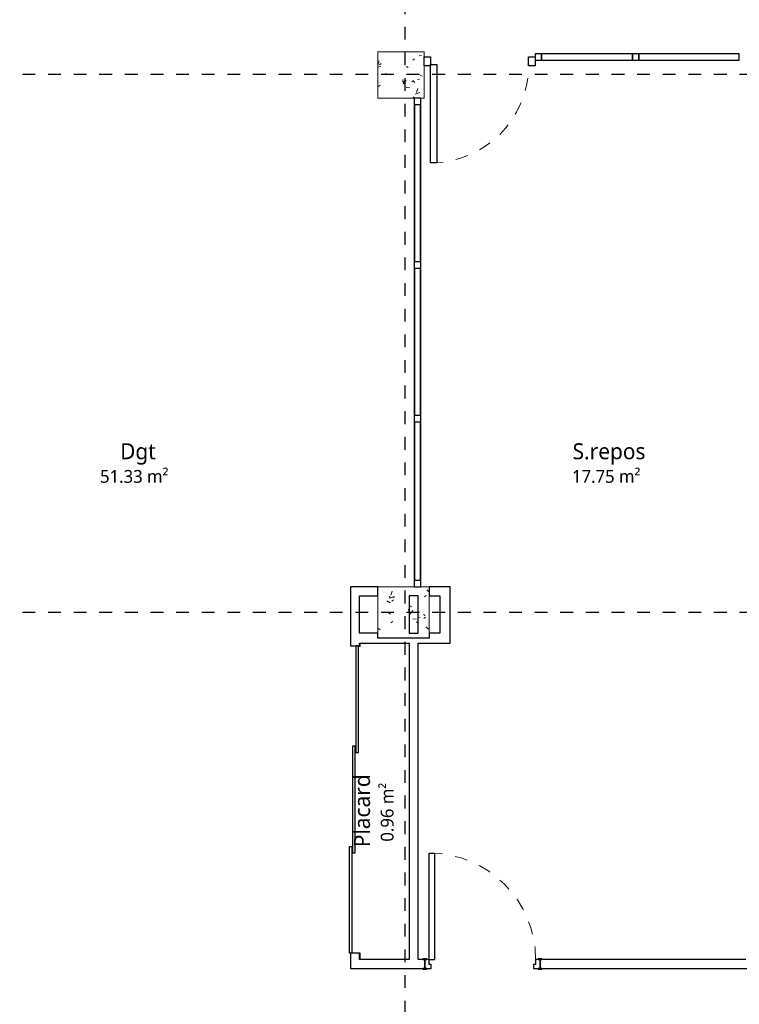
# Model space of a CAD drawing. Header units: metres. Extents: x -21.5 to 32.8, y -37.3 to -3.8.
# Tile 8 of 14: x -8.3 to -2.7, y -22.9 to -15.2. Entities that reach past the tile are written whole.
import ezdxf

# ---------------------------------------------------------------- set-up
doc = ezdxf.new("R2010")
doc.units = ezdxf.units.M
doc.linetypes.add('Ligne de quadrillage', pattern=[0.022225, 0.0127, -0.003175, 0.003175, -0.003175])
doc.linetypes.add('Tiret', pattern=[0.0025, 0.00125, -0.00125])
for name, color, linetype, lineweight in [('A-AREA-IDEN', 250, 'Continuous', 30), ('A-DOOR', 250, 'Continuous', 25), ('A-DOOR-FRAM', 250, 'Continuous', 25), ('A-GLAZ-CURT', 250, 'Continuous', 18), ('A-GLAZ-CWMG', 250, 'Continuous', 18), ('I-WALL', 250, 'Continuous', 25), ('S-COLS', 250, 'Continuous', 18), ('S-GRID', 250, 'Continuous', 30)]:
    doc.layers.add(name, color=color, linetype=linetype, lineweight=lineweight)
doc.styles.add('Trebuchet MS', font='trebuc.ttf', dxfattribs={"height": 0.125})
doc.styles.add('Trebuchet MS_2', font='trebuc.ttf', dxfattribs={"height": 0.1})
pattern_1 = [(50, (0, 0), (0.3647987, -0.031967), [0.038, -0.419]), (355, (0, 0), (-0.070921, 0.382637), [0.03, -0.335]), (100.451, (0.03, -0.003), (0.294358, 0.350205), [0.032, -0.356]), (46.184, (0, 0.102), (0.542072, -0.083569), [0.057, -0.629]), (96.636, (0.045, 0.095), (0.474956, 0.495204), [0.049, -0.534]), (351.184, (0, 0.102), (0.47449, 0.495128), [0.046, -0.503]), (21, (0.051, 0.076), (0.3035623, -0.204817), [0.038, -0.419]), (326, (0.051, 0.076), (0.1234774, 0.369045), [0.03, -0.335]), (71.451, (0.076, 0.059), (0.427234, 0.1635883), [0.032, -0.356]), (37.5, (0, 0), (0.0065432, 0.1688822), [0.017, -0.314, 0.017, -0.324, -0.337]), (37.5, (0, 0), (0.0065432, 0.1688822), [-0.672, 0.017, -0.32]), (7.5, (0, 0), (0.1340145, 0.2002052), [0.017, -0.177, 0.017, -0.307, -0.128]), (7.5, (0, 0), (0.1340145, 0.2002052), [-0.518, 0.017, -0.112]), (327.5, (-0.113, 0), (0.2712697, -0.0115642), [0.017, -0.11, 0.017, -0.379, -0.526]), (327.5, (-0.113, 0), (0.2712697, -0.0115642), [-0.523, 0.017, -0.509]), (317.5, (-0.164, 0), (0.2964495, 0.0511634), [0.017, -0.148, 0.017, -0.246, -0.373]), (317.5, (-0.164, 0), (0.2964495, 0.0511634), [-0.428, 0.017, -0.357])]

# ---------------------------------------------------------------- blocks, each defined once
blk = doc.blocks.new('Int_ Simple - PP _0_83m x 2_04m_-490807-Niveau 1')
at = {"layer": 'A-DOOR', "lineweight": 35}
for p, q in [((-0.47, 0.04), (-0.5, 0.04)), ((-0.5, 0.04), (-0.5, 0.035)), ((-0.5, 0.035), (-0.47, 0.035)), ((-0.47, 0.035), (-0.47, 0.04)), ((0.43, 0.04), (0.4, 0.04)), ((0.4, 0.04), (0.4, 0.035)), ((0.4, 0.035), (0.43, 0.035)), ((0.43, 0.035), (0.43, 0.04)), ((-0.47, -0.035), (-0.5, -0.035)), ((-0.5, -0.035), (-0.5, -0.04)), ((-0.5, -0.04), (-0.47, -0.04)), ((-0.47, -0.04), (-0.47, -0.035)), ((0.43, -0.035), (0.4, -0.035)), ((0.4, -0.035), (0.4, -0.04)), ((0.4, -0.04), (0.43, -0.04)), ((0.43, -0.04), (0.43, -0.035))]:
    blk.add_line(p, q, dxfattribs=at)
at = {"layer": 'A-DOOR'}
for p, q in [((0.38, -0.035), (0.34, -0.035)), ((0.34, -0.865), (0.34, -0.035)), ((0.38, -0.035), (0.38, -0.865)), ((0.38, -0.865), (0.34, -0.865))]:
    blk.add_line(p, q, dxfattribs=at)
at = {"layer": 'A-DOOR', "linetype": 'Tiret', "lineweight": 18}
blk.add_arc((0.38, -0.035), 0.83, 180, 270, dxfattribs=at)
at = {"layer": 'A-DOOR-FRAM'}
for p, q in [((-0.485, 0.035), (-0.485, -0.035)), ((-0.435, 0.035), (-0.485, 0.035)), ((-0.45, -0.035), (-0.45, 0.005)), ((-0.45, 0.005), (-0.435, 0.005)), ((-0.435, 0.005), (-0.435, 0.035)), ((0.415, 0.035), (0.365, 0.035)), ((0.365, 0.035), (0.365, 0.005)), ((0.365, 0.005), (0.38, 0.005)), ((0.38, 0.005), (0.38, -0.035)), ((0.415, -0.035), (0.415, 0.035)), ((-0.485, -0.035), (-0.45, -0.035)), ((0.38, -0.035), (0.415, -0.035))]:
    blk.add_line(p, q, dxfattribs=at)
blk = doc.blocks.new('Placard coulissante - 3 panneaux - 2_45X2_5-553761-Niveau 1')
at = {"layer": 'A-DOOR'}
for p, q in [((-1.2, 0.025), (-1.2, 0.045)), ((-1.2, 0.045), (-0.3667, 0.045)), ((-0.3667, 0.025), (-1.2, 0.025)), ((0.4167, 0.02), (-0.4167, 0.02)), ((-0.4167, 0.02), (-0.4167, 0)), ((-0.4167, 0), (0.4167, 0)), ((-0.3667, 0.045), (-0.3667, 0.025)), ((0.4167, 0), (0.4167, 0.02)), ((1.2, -0.005), (0.3667, -0.005)), ((0.3667, -0.005), (0.3667, -0.025)), ((0.3667, -0.025), (1.2, -0.025)), ((1.2, -0.025), (1.2, -0.005))]:
    blk.add_line(p, q, dxfattribs=at)
at = {"layer": 'A-DOOR-FRAM'}
for p, q in [((-1.248, -0.038), (-1.198, -0.038)), ((-1.198, -0.035), (-1.2, -0.035)), ((-1.198, -0.038), (-1.198, -0.035)), ((1.2, -0.035), (1.198, -0.035)), ((1.198, -0.035), (1.198, -0.038)), ((1.198, -0.038), (1.2193, -0.038))]:
    blk.add_line(p, q, dxfattribs=at)
blk = doc.blocks.new('Panneau système - Vitré-554407-Niveau 1')
at = {"layer": 'A-GLAZ-CURT'}
for p, q in [((0.6185, 0.045), (-0.6185, 0.045)), ((-0.6185, 0.045), (-0.6185, 0.005)), ((-0.6185, 0.005), (0.6185, 0.005)), ((0.6185, 0.005), (0.6185, 0.045))]:
    blk.add_line(p, q, dxfattribs=at)
blk = doc.blocks.new('Panneau système - Vitré-554408-Niveau 1')
at = {"layer": 'A-GLAZ-CURT'}
for p, q in [((0.5745, 0.045), (-0.5745, 0.045)), ((-0.5745, 0.045), (-0.5745, 0.005)), ((-0.5745, 0.005), (0.5745, 0.005)), ((0.5745, 0.005), (0.5745, 0.045))]:
    blk.add_line(p, q, dxfattribs=at)
blk = doc.blocks.new('Panneau système - Vitré-556862-Niveau 1')
at = {"layer": 'A-GLAZ-CURT'}
for p, q in [((0.6141, 0.045), (-0.6141, 0.045)), ((-0.6141, 0.045), (-0.6141, 0.005)), ((-0.6141, 0.005), (0.6141, 0.005)), ((0.6141, 0.005), (0.6141, 0.045))]:
    blk.add_line(p, q, dxfattribs=at)
blk = doc.blocks.new('Meneau rectangulaire - 50 x 25mm-554397-Niveau 1')
at = {"layer": 'A-GLAZ-CWMG'}
for p, q in [((-5.2485, -19.567), (-5.2485, -18.33)), ((-5.1985, -18.33), (-5.1985, -19.567))]:
    blk.add_line(p, q, dxfattribs=at)
blk = doc.blocks.new('Meneau rectangulaire - 50 x 25mm-554398-Niveau 1')
at = {"layer": 'A-GLAZ-CWMG'}
for p, q in [((-5.2485, -18.28), (-5.2485, -17.131)), ((-5.1985, -17.131), (-5.1985, -18.28))]:
    blk.add_line(p, q, dxfattribs=at)
blk = doc.blocks.new('Meneau rectangulaire - 50 x 25mm-556860-Niveau 1')
at = {"layer": 'A-GLAZ-CWMG'}
for p, q in [((-5.2485, -17.081), (-5.2485, -15.8529)), ((-5.1985, -15.8529), (-5.1985, -17.081))]:
    blk.add_line(p, q, dxfattribs=at)
blk = doc.blocks.new('Meneau rectangulaire - 50 x 25mm-554415-Niveau 1')
at = {"layer": 'A-GLAZ-CWMG', "lineweight": 25}
for p, q in [((-0.05, 0), (0, 0)), ((-0.05, -0.05), (-0.05, 0)), ((0, 0), (0, -0.05)), ((0, -0.05), (-0.05, -0.05))]:
    blk.add_line(p, q, dxfattribs=at)
blk = doc.blocks.new('Meneau rectangulaire - 50 x 25mm-554418-Niveau 1')
at = {"layer": 'A-GLAZ-CWMG', "lineweight": 25}
for p, q in [((0, 0), (-0.05, 0)), ((-0.05, 0), (-0.05, -0.05)), ((0, -0.05), (0, 0)), ((-0.05, -0.05), (0, -0.05))]:
    blk.add_line(p, q, dxfattribs=at)
blk = doc.blocks.new('Meneau rectangulaire - 50 x 25mm-554402-Niveau 1')
at = {"layer": 'A-GLAZ-CWMG', "lineweight": 25}
for p, q in [((-0.025, 0), (0.025, 0)), ((-0.025, -0.05), (-0.025, 0)), ((0.025, 0), (0.025, -0.05)), ((0.025, -0.05), (-0.025, -0.05))]:
    blk.add_line(p, q, dxfattribs=at)
blk = doc.blocks.new('Simple vitrée 2 - Simple vitrée 2-554998-Niveau 1')
at = {"layer": 'A-DOOR'}
for p, q in [((-0.3835, -0.035), (-0.3335, -0.035)), ((-0.3835, -0.8021), (-0.3835, -0.035)), ((-0.3335, -0.035), (-0.3335, -0.8021)), ((-0.3335, -0.8021), (-0.3835, -0.8021))]:
    blk.add_line(p, q, dxfattribs=at)
at = {"layer": 'A-DOOR', "linetype": 'Tiret', "lineweight": 18}
blk.add_arc((-0.3835, -0.035), 0.7671, 270, 359.25303, dxfattribs=at)
at = {"layer": 'A-DOOR-FRAM'}
for p, q in [((-0.4335, 0.025), (-0.3835, 0.025)), ((-0.4335, -0.045), (-0.4335, 0.025)), ((-0.3835, 0.025), (-0.3835, -0.045)), ((0.3835, -0.045), (0.3835, 0.025)), ((0.3835, 0.025), (0.4335, 0.025)), ((0.4335, 0.025), (0.4335, -0.045)), ((-0.3835, -0.045), (-0.4335, -0.045)), ((0.4335, -0.045), (0.3835, -0.045))]:
    blk.add_line(p, q, dxfattribs=at)
blk = doc.blocks.new('Meneau rectangulaire - 50 x 25mm-554933-Niveau 1')
at = {"layer": 'A-GLAZ-CWMG', "lineweight": 25}
for p, q in [((-0.025, 0), (0.025, 0)), ((-0.025, -0.05), (-0.025, 0)), ((0.025, 0), (0.025, -0.05)), ((0.025, -0.05), (-0.025, -0.05))]:
    blk.add_line(p, q, dxfattribs=at)
blk = doc.blocks.new('Meneau rectangulaire - 50 x 25mm-554945-Niveau 1')
at = {"layer": 'A-GLAZ-CWMG', "lineweight": 25}
for p, q in [((-3.5455, -15.4569), (-4.2555, -15.4569)), ((-4.2555, -15.4569), (-4.2555, -15.5069)), ((-4.2555, -15.5069), (-3.5455, -15.5069)), ((-3.5455, -15.5069), (-3.5455, -15.4569))]:
    blk.add_line(p, q, dxfattribs=at)
blk = doc.blocks.new('Meneau rectangulaire - 50 x 25mm-554956-Niveau 1')
at = {"layer": 'A-GLAZ-CWMG', "lineweight": 25}
for p, q in [((-2.7105, -15.4569), (-3.4955, -15.4569)), ((-3.4955, -15.4569), (-3.4955, -15.5069)), ((-3.4955, -15.5069), (-2.7105, -15.5069)), ((-2.7105, -15.5069), (-2.7105, -15.4569))]:
    blk.add_line(p, q, dxfattribs=at)
blk = doc.blocks.new('Meneau rectangulaire - 50 x 25mm-V18-Niveau 1')
at = {"layer": 'A-GLAZ-CWMG', "lineweight": 25}
for p, q in [((-0.025, 0), (0.025, 0)), ((0.025, 0), (0.025, -0.05)), ((-0.025, -0.05), (-0.025, -0.025)), ((0.025, -0.05), (-0.025, -0.05))]:
    blk.add_line(p, q, dxfattribs=at)

msp = doc.modelspace()

# ---------------------------------------------------------------- hatches: boundary and pattern name
at = {"layer": 'S-COLS'}
h = msp.add_hatch(dxfattribs=at)
h.set_pattern_fill('FP_1', color=256, style=0, pattern_type=2)
h.set_pattern_definition(pattern_1)
h.paths.add_polyline_path([(-5.1725, -15.8029), (-5.1725, -15.4429), (-5.5325, -15.4429), (-5.5325, -15.8029)])
h = msp.add_hatch(dxfattribs=at)
h.set_pattern_fill('FP_1', color=256, style=0, pattern_type=2)
h.set_pattern_definition(pattern_1)
h.paths.add_polyline_path([(-5.1325, -20.017), (-5.1325, -19.617), (-5.5325, -19.617), (-5.5325, -20.017)])

# ---------------------------------------------------------------- linework, layer by layer
at = {"layer": 'I-WALL'}
for p, q in [((-5.7455, -19.617), (-5.7455, -20.077)), ((-5.5325, -19.617), (-5.7455, -19.617)), ((-5.5325, -19.687), (-5.5325, -19.617)), ((-4.9679, -19.617), (-5.1325, -19.617)), ((-5.1325, -19.617), (-5.1325, -19.687)), ((-4.9679, -20.0578), (-4.9679, -19.617)), ((-5.6755, -19.9778), (-5.6755, -19.687)), ((-5.6755, -19.687), (-5.5325, -19.687)), ((-5.2175, -19.687), (-5.2875, -19.687)), ((-5.2875, -19.687), (-5.2875, -19.9778)), ((-5.2175, -19.9778), (-5.2175, -19.687)), ((-5.1325, -19.687), (-5.0479, -19.687)), ((-5.0479, -19.687), (-5.0479, -19.9778)), ((-5.5325, -19.9778), (-5.6755, -19.9778)), ((-5.5325, -20.017), (-5.5325, -19.9778)), ((-5.2875, -19.9778), (-5.2175, -19.9778)), ((-5.0479, -19.9778), (-5.1325, -19.9778)), ((-5.1325, -19.9778), (-5.1325, -20.017)), ((-5.1325, -20.017), (-5.5325, -20.017)), ((-5.7455, -20.077), (-5.6755, -20.077)), ((-5.6755, -20.077), (-5.6755, -20.0578)), ((-5.6755, -20.0578), (-5.2875, -20.0578)), ((-5.2875, -20.0578), (-5.2875, -22.525)), ((-5.2175, -22.525), (-5.2175, -20.0578)), ((-5.2175, -20.0578), (-4.9679, -20.0578)), ((-5.7455, -22.477), (-5.7455, -22.595)), ((-5.6755, -22.477), (-5.7455, -22.477)), ((-5.6755, -22.525), (-5.6755, -22.477)), ((-5.2875, -22.525), (-5.6755, -22.525)), ((-5.1665, -22.525), (-5.2175, -22.525)), ((-5.1665, -22.595), (-5.1665, -22.525)), ((-2.6605, -22.525), (-4.2665, -22.525)), ((-4.2665, -22.525), (-4.2665, -22.595)), ((-5.7455, -22.595), (-5.1665, -22.595)), ((-4.2665, -22.595), (-2.5891, -22.595))]:
    msp.add_line(p, q, dxfattribs=at)
at = {"layer": 'S-COLS'}
for p, q in [((-5.1725, -15.4429), (-5.5325, -15.4429)), ((-5.5325, -15.4429), (-5.5325, -15.8029)), ((-5.1725, -15.4819), (-5.1725, -15.4429)), ((-5.1725, -15.8029), (-5.1725, -15.5519)), ((-5.5325, -15.8029), (-5.1725, -15.8029)), ((-5.1325, -19.617), (-5.5325, -19.617)), ((-5.5325, -19.617), (-5.5325, -19.687)), ((-5.1325, -19.687), (-5.1325, -19.617)), ((-5.5325, -19.687), (-5.5325, -19.9778)), ((-5.1325, -19.9778), (-5.1325, -19.687)), ((-5.5325, -19.9778), (-5.5325, -20.017)), ((-5.1325, -20.017), (-5.1325, -19.9778)), ((-5.5325, -20.017), (-5.1325, -20.017))]:
    msp.add_line(p, q, dxfattribs=at)
at = {"layer": 'S-GRID', "linetype": 'Ligne de quadrillage'}
for p, q in [((-5.3198, -37.3469), (-5.3198, -4.4509)), ((-21.5083, -15.6159), (32.1236, -15.6159)), ((-21.5083, -19.8159), (32.1236, -19.8159))]:
    msp.add_line(p, q, dxfattribs=at)

# ---------------------------------------------------------------- block references
at = {"layer": 'A-DOOR'}
msp.add_blockref('Simple vitrée 2 - Simple vitrée 2-554998-Niveau 1', (-4.739, -15.5069), dxfattribs=at)
for name, p, rotation in [('Placard coulissante - 3 panneaux - 2_45X2_5-553761-Niveau 1', (-5.7105, -21.277), 89.99999999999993), ('Int_ Simple - PP _0_83m x 2_04m_-490807-Niveau 1', (-4.7515, -22.56), 180)]:
    msp.add_blockref(name, p, dxfattribs=dict(at, rotation=rotation))
at = {"layer": 'A-GLAZ-CURT', "rotation": 89.99999999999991}
for name, p in [('Panneau système - Vitré-556862-Niveau 1', (-5.1985, -16.4669)), ('Panneau système - Vitré-554408-Niveau 1', (-5.1985, -17.7055)), ('Panneau système - Vitré-554407-Niveau 1', (-5.1985, -18.9485))]:
    msp.add_blockref(name, p, dxfattribs=at)
at = {"layer": 'A-GLAZ-CWMG', "extrusion": (0, 0, -1)}
for name, p, rotation in [('Meneau rectangulaire - 50 x 25mm-V18-Niveau 1', (4.2805, -15.5069), 180), ('Meneau rectangulaire - 50 x 25mm-554933-Niveau 1', (3.5205, -15.5069), 180), ('Meneau rectangulaire - 50 x 25mm-554415-Niveau 1', (5.1985, -15.8029), 90.0000000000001), ('Meneau rectangulaire - 50 x 25mm-554402-Niveau 1', (5.1985, -17.106), 90.0000000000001), ('Meneau rectangulaire - 50 x 25mm-554402-Niveau 1', (5.1985, -18.305), 90.0000000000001)]:
    msp.add_blockref(name, p, dxfattribs=dict(at, rotation=rotation))
at = {"layer": 'A-GLAZ-CWMG'}
for name in ['Meneau rectangulaire - 50 x 25mm-554945-Niveau 1', 'Meneau rectangulaire - 50 x 25mm-554956-Niveau 1', 'Meneau rectangulaire - 50 x 25mm-556860-Niveau 1', 'Meneau rectangulaire - 50 x 25mm-554398-Niveau 1', 'Meneau rectangulaire - 50 x 25mm-554397-Niveau 1']:
    msp.add_blockref(name, (0, 0), dxfattribs=at)
at = {"layer": 'A-GLAZ-CWMG', "rotation": 269.9999999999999}
msp.add_blockref('Meneau rectangulaire - 50 x 25mm-554418-Niveau 1', (-5.1985, -19.617), dxfattribs=at)

# ---------------------------------------------------------------- texts
at = {"layer": 'A-AREA-IDEN', "attachment_point": 1}
for s, insert, char_height, width, style in [('Dgt', (-7.5454, -18.4966), 0.125, 0.324683, 'Trebuchet MS'), ('S.repos', (-4.0122, -18.4966), 0.125, 0.69346, 'Trebuchet MS'), ('51.33 m²', (-7.7024, -18.7052), 0.1, 0.705485, 'Trebuchet MS_2'), ('17.75 m²', (-4.0172, -18.7052), 0.1, 0.705485, 'Trebuchet MS_2')]:
    msp.add_mtext(s, dxfattribs=dict(at, insert=insert, char_height=char_height, width=width, style=style))
at = {"layer": 'A-AREA-IDEN', "attachment_point": 1, "rotation": 90}
for s, insert, char_height, width, style in [('Placard', (-5.7193, -21.649), 0.125, 0.71751, 'Trebuchet MS'), ('0.96 m²', (-5.5108, -21.606), 0.1, 0.613291, 'Trebuchet MS_2')]:
    msp.add_mtext(s, dxfattribs=dict(at, insert=insert, char_height=char_height, width=width, style=style))

doc.saveas('drawing.dxf')
